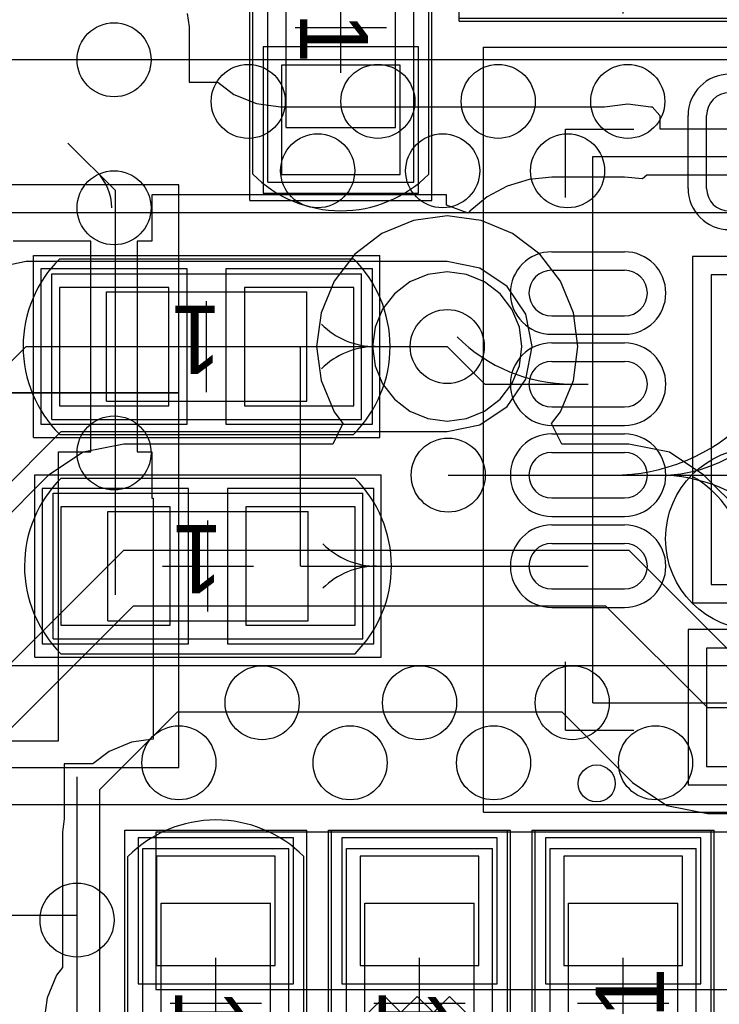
# Model space of a CAD drawing. Extents: x 772.2 to 790.5, y 469.3 to 499.1.
# Tile 13 of 20: x 777 to 780.8, y 485.5 to 490.9. Entities that reach past the tile are written whole.
import ezdxf

# ---------------------------------------------------------------- set-up
doc = ezdxf.new("R2010")
doc.units = 0
doc.layers.get('0').update_dxf_attribs({"linetype": 'CONTINUOUS'})
for name, color, linetype in [('BOTTOMLAYER', 5, 'CONTINUOUS'), ('MECHANICAL13', 56, 'CONTINUOUS'), ('MECHANICAL15', 56, 'CONTINUOUS'), ('MECHANICAL16', 56, 'CONTINUOUS'), ('MIDLAYER1', 16, 'CONTINUOUS'), ('MIDLAYER2', 76, 'CONTINUOUS'), ('MULTILAYER', 9, 'CONTINUOUS'), ('TOPLAYER', 1, 'CONTINUOUS'), ('TOPOVERLAY', 2, 'CONTINUOUS'), ('TOPPASTE', 8, 'CONTINUOUS'), ('TOPSOLDER', 216, 'CONTINUOUS')]:
    doc.layers.add(name, color=color, linetype=linetype)

# ---------------------------------------------------------------- blocks, each defined once
blk = doc.blocks.new('0402C_42')
at = {"layer": 'MECHANICAL15'}
for p, q in [((-0.850001, -0.399999), (-0.850001, 0.399999)), ((0.850001, 0.399999), (-0.850001, 0.399999)), ((0.850001, -0.399999), (0.850001, 0.399999)), ((0.850001, -0.399999), (-0.850001, -0.399999))]:
    blk.add_line(p, q, dxfattribs=at)
at = {"layer": 'MECHANICAL16'}
for p, q in [((-0.950001, -0.499999), (-0.950001, 0.499999)), ((0.950001, 0.499999), (-0.950001, 0.499999)), ((0.950001, -0.499999), (0.950001, 0.499999)), ((-0.549999, -0.299999), (-0.549999, 0.299999)), ((0.549999, 0.299999), (-0.549999, 0.299999)), ((0.549999, -0.299999), (0.549999, 0.299999)), ((0, -0.249999), (0, 0.249999)), ((0.249999, 0), (-0.249999, 0)), ((0.549999, -0.299999), (-0.549999, -0.299999)), ((0.950001, -0.499999), (-0.950001, -0.499999))]:
    blk.add_line(p, q, dxfattribs=at)
at = {"layer": 'TOPLAYER'}
for p, q in [((-0.208001, 0.325001), (-0.807999, 0.325001)), ((-0.807999, 0.325001), (-0.807999, -0.325001)), ((-0.208001, -0.325001), (-0.208001, 0.325001)), ((0.807999, 0.325001), (0.208001, 0.325001)), ((0.208001, 0.325001), (0.208001, -0.325001)), ((0.807999, -0.325001), (0.807999, 0.325001)), ((-0.807999, -0.325001), (-0.208001, -0.325001)), ((0.208001, -0.325001), (0.807999, -0.325001))]:
    blk.add_line(p, q, dxfattribs=at)
at = {"layer": 'TOPOVERLAY'}
for p, q in [((-0.807319, 0.481546), (-0.806265, 0.4826)), ((0.806265, 0.4826), (-0.806265, 0.4826)), ((0.807316, 0.481548), (0.806265, 0.4826)), ((0.806262, -0.4826), (-0.806262, -0.4826))]:
    blk.add_line(p, q, dxfattribs=at)
for centre, radius, start, end in [((-0.325768, -0.000003), 0.68101, -224.999816, -134.875), ((0.325765, -0.000003), 0.681015, -45.125, 44.999816)]:
    blk.add_arc(centre, radius, start, end, dxfattribs=at)
at = {"layer": 'TOPPASTE'}
for p, q in [((-0.208001, 0.325001), (-0.807999, 0.325001)), ((-0.807999, 0.325001), (-0.807999, -0.325001)), ((-0.208001, -0.325001), (-0.208001, 0.325001)), ((0.807999, 0.325001), (0.208001, 0.325001)), ((0.208001, 0.325001), (0.208001, -0.325001)), ((0.807999, -0.325001), (0.807999, 0.325001)), ((-0.807999, -0.325001), (-0.208001, -0.325001)), ((0.208001, -0.325001), (0.807999, -0.325001))]:
    blk.add_line(p, q, dxfattribs=at)
at = {"layer": 'TOPSOLDER'}
for p, q in [((-0.106401, 0.426601), (-0.909599, 0.426601)), ((-0.909599, 0.426601), (-0.909599, -0.426601)), ((-0.106401, -0.426601), (-0.106401, 0.426601)), ((0.909599, 0.426601), (0.106401, 0.426601)), ((0.106401, 0.426601), (0.106401, -0.426601)), ((0.909599, -0.426601), (0.909599, 0.426601)), ((-0.909599, -0.426601), (-0.106401, -0.426601)), ((0.106401, -0.426601), (0.909599, -0.426601))]:
    blk.add_line(p, q, dxfattribs=at)
at = {"layer": 'MECHANICAL15'}
blk.add_text('1', height=0.375001, dxfattribs=at).set_placement((-0.082133, -0.22496))
blk = doc.blocks.new('0402C_44')
at = {"layer": 'MECHANICAL15'}
for p, q in [((-0.850001, -0.399999), (-0.850001, 0.399999)), ((0.850001, 0.399999), (-0.850001, 0.399999)), ((0.850001, -0.399999), (0.850001, 0.399999)), ((0.850001, -0.399999), (-0.850001, -0.399999))]:
    blk.add_line(p, q, dxfattribs=at)
at = {"layer": 'MECHANICAL16'}
for p, q in [((-0.950001, -0.499999), (-0.950001, 0.499999)), ((0.950001, 0.499999), (-0.950001, 0.499999)), ((0.950001, -0.499999), (0.950001, 0.499999)), ((-0.549999, -0.299999), (-0.549999, 0.299999)), ((0.549999, 0.299999), (-0.549999, 0.299999)), ((0.549999, -0.299999), (0.549999, 0.299999)), ((0, -0.249999), (0, 0.249999)), ((0.249999, 0), (-0.249999, 0)), ((0.549999, -0.299999), (-0.549999, -0.299999)), ((0.950001, -0.499999), (-0.950001, -0.499999))]:
    blk.add_line(p, q, dxfattribs=at)
at = {"layer": 'TOPLAYER'}
for p, q in [((-0.208001, 0.325001), (-0.807999, 0.325001)), ((-0.807999, 0.325001), (-0.807999, -0.325001)), ((-0.208001, -0.325001), (-0.208001, 0.325001)), ((0.807999, 0.325001), (0.208001, 0.325001)), ((0.208001, 0.325001), (0.208001, -0.325001)), ((0.807999, -0.325001), (0.807999, 0.325001)), ((-0.807999, -0.325001), (-0.208001, -0.325001)), ((0.208001, -0.325001), (0.807999, -0.325001))]:
    blk.add_line(p, q, dxfattribs=at)
at = {"layer": 'TOPOVERLAY'}
for p, q in [((-0.807319, 0.481546), (-0.806265, 0.4826)), ((0.806265, 0.4826), (-0.806265, 0.4826)), ((0.807316, 0.481548), (0.806265, 0.4826)), ((0.806262, -0.4826), (-0.806262, -0.4826))]:
    blk.add_line(p, q, dxfattribs=at)
for centre, radius, start, end in [((-0.325768, -0.000003), 0.68101, -224.999816, -134.875), ((0.325765, -0.000003), 0.681015, -45.125, 44.999816)]:
    blk.add_arc(centre, radius, start, end, dxfattribs=at)
at = {"layer": 'TOPPASTE'}
for p, q in [((-0.208001, 0.325001), (-0.807999, 0.325001)), ((-0.807999, 0.325001), (-0.807999, -0.325001)), ((-0.208001, -0.325001), (-0.208001, 0.325001)), ((0.807999, 0.325001), (0.208001, 0.325001)), ((0.208001, 0.325001), (0.208001, -0.325001)), ((0.807999, -0.325001), (0.807999, 0.325001)), ((-0.807999, -0.325001), (-0.208001, -0.325001)), ((0.208001, -0.325001), (0.807999, -0.325001))]:
    blk.add_line(p, q, dxfattribs=at)
at = {"layer": 'TOPSOLDER'}
for p, q in [((-0.106401, 0.426601), (-0.909599, 0.426601)), ((-0.909599, 0.426601), (-0.909599, -0.426601)), ((-0.106401, -0.426601), (-0.106401, 0.426601)), ((0.909599, 0.426601), (0.106401, 0.426601)), ((0.106401, 0.426601), (0.106401, -0.426601)), ((0.909599, -0.426601), (0.909599, 0.426601)), ((-0.909599, -0.426601), (-0.106401, -0.426601)), ((0.106401, -0.426601), (0.909599, -0.426601))]:
    blk.add_line(p, q, dxfattribs=at)
at = {"layer": 'MECHANICAL15'}
blk.add_text('1', height=0.375001, dxfattribs=at).set_placement((-0.082133, -0.22496))
blk = doc.blocks.new('L0402_47')
at = {"layer": 'MECHANICAL15'}
for p, q in [((0.850001, 0.399999), (-0.850001, 0.399999)), ((-0.850001, 0.399999), (-0.850001, -0.399999)), ((0.850001, 0.399999), (0.850001, -0.399999)), ((0.850001, -0.399999), (-0.850001, -0.399999))]:
    blk.add_line(p, q, dxfattribs=at)
at = {"layer": 'MECHANICAL16'}
for p, q in [((0.950001, 0.499999), (-0.950001, 0.499999)), ((-0.950001, 0.499999), (-0.950001, -0.499999)), ((0.950001, 0.499999), (0.950001, -0.499999)), ((0.549999, 0.299999), (-0.549999, 0.299999)), ((-0.549999, 0.299999), (-0.549999, -0.299999)), ((0.549999, 0.299999), (0.549999, -0.299999)), ((0, 0.249999), (0, -0.249999)), ((0.249999, 0), (-0.249999, 0)), ((0.549999, -0.299999), (-0.549999, -0.299999)), ((0.950001, -0.499999), (-0.950001, -0.499999))]:
    blk.add_line(p, q, dxfattribs=at)
at = {"layer": 'TOPLAYER'}
for p, q in [((-0.208001, 0.325001), (-0.807999, 0.325001)), ((-0.807999, 0.325001), (-0.807999, -0.325001)), ((-0.208001, -0.325001), (-0.208001, 0.325001)), ((0.807999, 0.325001), (0.208001, 0.325001)), ((0.208001, 0.325001), (0.208001, -0.325001)), ((0.807999, -0.325001), (0.807999, 0.325001)), ((-0.807999, -0.325001), (-0.208001, -0.325001)), ((0.208001, -0.325001), (0.807999, -0.325001))]:
    blk.add_line(p, q, dxfattribs=at)
at = {"layer": 'TOPOVERLAY'}
for p, q in [((-0.950001, 0.4826), (-0.950001, -0.4826)), ((0.950001, 0.4826), (-0.950001, 0.4826)), ((0.0508, 0.4572), (0.0508, 0.254)), ((0.950001, 0.4826), (0.950001, -0.4826)), ((0.0508, 0.254), (-0.0381, 0.1651)), ((0.0508, 0.0762), (-0.0381, 0.1651)), ((0.0508, 0.0762), (-0.0381, -0.0127)), ((0.0508, -0.1016), (-0.0381, -0.0127)), ((0.0508, -0.1016), (-0.0381, -0.1905)), ((0.0508, -0.2794), (-0.0381, -0.1905)), ((0.0508, -0.2794), (0.0508, -0.4572)), ((0.950001, -0.4826), (-0.950001, -0.4826))]:
    blk.add_line(p, q, dxfattribs=at)
at = {"layer": 'TOPPASTE'}
for p, q in [((-0.208001, 0.325001), (-0.807999, 0.325001)), ((-0.807999, 0.325001), (-0.807999, -0.325001)), ((-0.208001, -0.325001), (-0.208001, 0.325001)), ((0.807999, 0.325001), (0.208001, 0.325001)), ((0.208001, 0.325001), (0.208001, -0.325001)), ((0.807999, -0.325001), (0.807999, 0.325001)), ((-0.807999, -0.325001), (-0.208001, -0.325001)), ((0.208001, -0.325001), (0.807999, -0.325001))]:
    blk.add_line(p, q, dxfattribs=at)
at = {"layer": 'TOPSOLDER'}
for p, q in [((-0.106401, 0.426601), (-0.909599, 0.426601)), ((-0.909599, 0.426601), (-0.909599, -0.426601)), ((-0.106401, -0.426601), (-0.106401, 0.426601)), ((0.909599, 0.426601), (0.106401, 0.426601)), ((0.106401, 0.426601), (0.106401, -0.426601)), ((0.909599, -0.426601), (0.909599, 0.426601)), ((-0.909599, -0.426601), (-0.106401, -0.426601)), ((0.106401, -0.426601), (0.909599, -0.426601))]:
    blk.add_line(p, q, dxfattribs=at)
at = {"layer": 'MECHANICAL15'}
blk.add_text('1', height=0.375001, dxfattribs=at).set_placement((-0.082133, -0.22496))
blk = doc.blocks.new('0402C_56')
at = {"layer": 'MECHANICAL15'}
for p, q in [((0.850001, 0.399999), (-0.850001, 0.399999)), ((-0.850001, 0.399999), (-0.850001, -0.399999)), ((0.850001, 0.399999), (0.850001, -0.399999)), ((0.850001, -0.399999), (-0.850001, -0.399999))]:
    blk.add_line(p, q, dxfattribs=at)
at = {"layer": 'MECHANICAL16'}
for p, q in [((0.950001, 0.499999), (-0.950001, 0.499999)), ((-0.950001, 0.499999), (-0.950001, -0.499999)), ((0.950001, 0.499999), (0.950001, -0.499999)), ((0.549999, 0.299999), (-0.549999, 0.299999)), ((-0.549999, 0.299999), (-0.549999, -0.299999)), ((0.549999, 0.299999), (0.549999, -0.299999)), ((0, 0.249999), (0, -0.249999)), ((0.249999, 0), (-0.249999, 0)), ((0.549999, -0.299999), (-0.549999, -0.299999)), ((0.950001, -0.499999), (-0.950001, -0.499999))]:
    blk.add_line(p, q, dxfattribs=at)
at = {"layer": 'TOPLAYER'}
for p, q in [((-0.208001, 0.325001), (-0.807999, 0.325001)), ((-0.807999, 0.325001), (-0.807999, -0.325001)), ((-0.208001, -0.325001), (-0.208001, 0.325001)), ((0.807999, 0.325001), (0.208001, 0.325001)), ((0.208001, 0.325001), (0.208001, -0.325001)), ((0.807999, -0.325001), (0.807999, 0.325001)), ((-0.807999, -0.325001), (-0.208001, -0.325001)), ((0.208001, -0.325001), (0.807999, -0.325001))]:
    blk.add_line(p, q, dxfattribs=at)
at = {"layer": 'TOPOVERLAY'}
for p, q in [((-0.806265, 0.4826), (-0.807319, 0.481546)), ((0.806265, 0.4826), (-0.806265, 0.4826)), ((0.807316, 0.481548), (0.806265, 0.4826)), ((0.806262, -0.4826), (-0.806262, -0.4826))]:
    blk.add_line(p, q, dxfattribs=at)
for centre, radius, start, end in [((-0.325768, -0.000003), 0.68101, 135.000184, -134.875), ((0.325765, -0.000003), 0.681015, -45.125, 44.999816)]:
    blk.add_arc(centre, radius, start, end, dxfattribs=at)
at = {"layer": 'TOPPASTE'}
for p, q in [((-0.208001, 0.325001), (-0.807999, 0.325001)), ((-0.807999, 0.325001), (-0.807999, -0.325001)), ((-0.208001, -0.325001), (-0.208001, 0.325001)), ((0.807999, 0.325001), (0.208001, 0.325001)), ((0.208001, 0.325001), (0.208001, -0.325001)), ((0.807999, -0.325001), (0.807999, 0.325001)), ((-0.807999, -0.325001), (-0.208001, -0.325001)), ((0.208001, -0.325001), (0.807999, -0.325001))]:
    blk.add_line(p, q, dxfattribs=at)
at = {"layer": 'TOPSOLDER'}
for p, q in [((-0.106401, 0.426601), (-0.909599, 0.426601)), ((-0.909599, 0.426601), (-0.909599, -0.426601)), ((-0.106401, -0.426601), (-0.106401, 0.426601)), ((0.909599, 0.426601), (0.106401, 0.426601)), ((0.106401, 0.426601), (0.106401, -0.426601)), ((0.909599, -0.426601), (0.909599, 0.426601)), ((-0.909599, -0.426601), (-0.106401, -0.426601)), ((0.106401, -0.426601), (0.909599, -0.426601))]:
    blk.add_line(p, q, dxfattribs=at)
at = {"layer": 'MECHANICAL15'}
blk.add_text('1', height=0.375001, dxfattribs=at).set_placement((-0.082133, -0.22496))
blk = doc.blocks.new('0402C_58')
at = {"layer": 'MECHANICAL15'}
for p, q in [((0.850001, 0.399999), (-0.850001, 0.399999)), ((-0.850001, 0.399999), (-0.850001, -0.399999)), ((0.850001, 0.399999), (0.850001, -0.399999)), ((0.850001, -0.399999), (-0.850001, -0.399999))]:
    blk.add_line(p, q, dxfattribs=at)
at = {"layer": 'MECHANICAL16'}
for p, q in [((0.950001, 0.499999), (-0.950001, 0.499999)), ((-0.950001, 0.499999), (-0.950001, -0.499999)), ((0.950001, 0.499999), (0.950001, -0.499999)), ((0.549999, 0.299999), (-0.549999, 0.299999)), ((-0.549999, 0.299999), (-0.549999, -0.299999)), ((0.549999, 0.299999), (0.549999, -0.299999)), ((0, 0.249999), (0, -0.249999)), ((0.249999, 0), (-0.249999, 0)), ((0.549999, -0.299999), (-0.549999, -0.299999)), ((0.950001, -0.499999), (-0.950001, -0.499999))]:
    blk.add_line(p, q, dxfattribs=at)
at = {"layer": 'TOPLAYER'}
for p, q in [((-0.208001, 0.325001), (-0.807999, 0.325001)), ((-0.807999, 0.325001), (-0.807999, -0.325001)), ((-0.208001, -0.325001), (-0.208001, 0.325001)), ((0.807999, 0.325001), (0.208001, 0.325001)), ((0.208001, 0.325001), (0.208001, -0.325001)), ((0.807999, -0.325001), (0.807999, 0.325001)), ((-0.807999, -0.325001), (-0.208001, -0.325001)), ((0.208001, -0.325001), (0.807999, -0.325001))]:
    blk.add_line(p, q, dxfattribs=at)
at = {"layer": 'TOPOVERLAY'}
for p, q in [((-0.806265, 0.4826), (-0.807319, 0.481546)), ((0.806265, 0.4826), (-0.806265, 0.4826)), ((0.807316, 0.481548), (0.806265, 0.4826)), ((0.806262, -0.4826), (-0.806262, -0.4826))]:
    blk.add_line(p, q, dxfattribs=at)
for centre, radius, start, end in [((-0.325768, -0.000003), 0.68101, 135.000184, -134.875), ((0.325765, -0.000003), 0.681015, -45.125, 44.999816)]:
    blk.add_arc(centre, radius, start, end, dxfattribs=at)
at = {"layer": 'TOPPASTE'}
for p, q in [((-0.208001, 0.325001), (-0.807999, 0.325001)), ((-0.807999, 0.325001), (-0.807999, -0.325001)), ((-0.208001, -0.325001), (-0.208001, 0.325001)), ((0.807999, 0.325001), (0.208001, 0.325001)), ((0.208001, 0.325001), (0.208001, -0.325001)), ((0.807999, -0.325001), (0.807999, 0.325001)), ((-0.807999, -0.325001), (-0.208001, -0.325001)), ((0.208001, -0.325001), (0.807999, -0.325001))]:
    blk.add_line(p, q, dxfattribs=at)
at = {"layer": 'TOPSOLDER'}
for p, q in [((-0.106401, 0.426601), (-0.909599, 0.426601)), ((-0.909599, 0.426601), (-0.909599, -0.426601)), ((-0.106401, -0.426601), (-0.106401, 0.426601)), ((0.909599, 0.426601), (0.106401, 0.426601)), ((0.106401, 0.426601), (0.106401, -0.426601)), ((0.909599, -0.426601), (0.909599, 0.426601)), ((-0.909599, -0.426601), (-0.106401, -0.426601)), ((0.106401, -0.426601), (0.909599, -0.426601))]:
    blk.add_line(p, q, dxfattribs=at)
at = {"layer": 'MECHANICAL15'}
blk.add_text('1', height=0.375001, dxfattribs=at).set_placement((-0.082133, -0.22496))
blk = doc.blocks.new('L0402_61')
at = {"layer": 'MECHANICAL15'}
for p, q in [((0.850001, 0.399999), (-0.850001, 0.399999)), ((-0.850001, -0.399999), (-0.850001, 0.399999)), ((0.850001, -0.399999), (0.850001, 0.399999)), ((0.850001, -0.399999), (-0.850001, -0.399999))]:
    blk.add_line(p, q, dxfattribs=at)
at = {"layer": 'MECHANICAL16'}
for p, q in [((0.950001, 0.499999), (-0.950001, 0.499999)), ((-0.950001, -0.499999), (-0.950001, 0.499999)), ((0.950001, -0.499999), (0.950001, 0.499999)), ((0.549999, 0.299999), (-0.549999, 0.299999)), ((-0.549999, -0.299999), (-0.549999, 0.299999)), ((0.549999, -0.299999), (0.549999, 0.299999)), ((0, -0.249999), (0, 0.249999)), ((0.249999, 0), (-0.249999, 0)), ((0.549999, -0.299999), (-0.549999, -0.299999)), ((0.950001, -0.499999), (-0.950001, -0.499999))]:
    blk.add_line(p, q, dxfattribs=at)
at = {"layer": 'TOPLAYER'}
for p, q in [((-0.208001, 0.325001), (-0.807999, 0.325001)), ((-0.807999, 0.325001), (-0.807999, -0.325001)), ((-0.208001, -0.325001), (-0.208001, 0.325001)), ((0.807999, 0.325001), (0.208001, 0.325001)), ((0.208001, 0.325001), (0.208001, -0.325001)), ((0.807999, -0.325001), (0.807999, 0.325001)), ((-0.807999, -0.325001), (-0.208001, -0.325001)), ((0.208001, -0.325001), (0.807999, -0.325001))]:
    blk.add_line(p, q, dxfattribs=at)
at = {"layer": 'TOPOVERLAY'}
for p, q in [((-0.950001, -0.4826), (-0.950001, 0.4826)), ((0.950001, 0.4826), (-0.950001, 0.4826)), ((0.0508, 0.254), (0.0508, 0.4572)), ((0.950001, -0.4826), (0.950001, 0.4826)), ((-0.0381, 0.1651), (0.0508, 0.254)), ((0.0508, 0.0762), (-0.0381, 0.1651)), ((-0.0381, -0.0127), (0.0508, 0.0762)), ((0.0508, -0.1016), (-0.0381, -0.0127)), ((-0.0381, -0.1905), (0.0508, -0.1016)), ((0.0508, -0.2794), (-0.0381, -0.1905)), ((0.0508, -0.4572), (0.0508, -0.2794)), ((0.950001, -0.4826), (-0.950001, -0.4826))]:
    blk.add_line(p, q, dxfattribs=at)
at = {"layer": 'TOPPASTE'}
for p, q in [((-0.208001, 0.325001), (-0.807999, 0.325001)), ((-0.807999, 0.325001), (-0.807999, -0.325001)), ((-0.208001, -0.325001), (-0.208001, 0.325001)), ((0.807999, 0.325001), (0.208001, 0.325001)), ((0.208001, 0.325001), (0.208001, -0.325001)), ((0.807999, -0.325001), (0.807999, 0.325001)), ((-0.807999, -0.325001), (-0.208001, -0.325001)), ((0.208001, -0.325001), (0.807999, -0.325001))]:
    blk.add_line(p, q, dxfattribs=at)
at = {"layer": 'TOPSOLDER'}
for p, q in [((-0.106401, 0.426601), (-0.909599, 0.426601)), ((-0.909599, 0.426601), (-0.909599, -0.426601)), ((-0.106401, -0.426601), (-0.106401, 0.426601)), ((0.909599, 0.426601), (0.106401, 0.426601)), ((0.106401, 0.426601), (0.106401, -0.426601)), ((0.909599, -0.426601), (0.909599, 0.426601)), ((-0.909599, -0.426601), (-0.106401, -0.426601)), ((0.106401, -0.426601), (0.909599, -0.426601))]:
    blk.add_line(p, q, dxfattribs=at)
at = {"layer": 'MECHANICAL15'}
blk.add_text('1', height=0.375001, dxfattribs=at).set_placement((-0.082133, -0.22496))
blk = doc.blocks.new('0402R_63')
at = {"layer": 'MECHANICAL15'}
for p, q in [((-0.850001, 0.399999), (-0.850001, -0.399999)), ((-0.850001, 0.399999), (0.850001, 0.399999)), ((0.850001, 0.399999), (0.850001, -0.399999)), ((-0.850001, -0.399999), (0.850001, -0.399999))]:
    blk.add_line(p, q, dxfattribs=at)
at = {"layer": 'MECHANICAL16'}
for p, q in [((-0.950001, 0.499999), (-0.950001, -0.499999)), ((-0.950001, 0.499999), (0.950001, 0.499999)), ((0.950001, 0.499999), (0.950001, -0.499999)), ((-0.549999, 0.299999), (-0.549999, -0.299999)), ((-0.549999, 0.299999), (0.549999, 0.299999)), ((0.549999, 0.299999), (0.549999, -0.299999)), ((0, 0.249999), (0, -0.249999)), ((-0.249999, 0), (0.249999, 0)), ((-0.549999, -0.299999), (0.549999, -0.299999)), ((-0.950001, -0.499999), (0.950001, -0.499999))]:
    blk.add_line(p, q, dxfattribs=at)
at = {"layer": 'TOPLAYER'}
for p, q in [((-0.208001, 0.325001), (-0.807999, 0.325001)), ((-0.807999, 0.325001), (-0.807999, -0.325001)), ((-0.208001, -0.325001), (-0.208001, 0.325001)), ((0.807999, 0.325001), (0.208001, 0.325001)), ((0.208001, 0.325001), (0.208001, -0.325001)), ((0.807999, -0.325001), (0.807999, 0.325001)), ((-0.807999, -0.325001), (-0.208001, -0.325001)), ((0.208001, -0.325001), (0.807999, -0.325001))]:
    blk.add_line(p, q, dxfattribs=at)
at = {"layer": 'TOPOVERLAY'}
for p, q in [((-0.950001, 0.4826), (0.950001, 0.4826)), ((-0.950001, 0.4826), (-0.950001, -0.4826)), ((0.950001, 0.4826), (0.950001, -0.4826)), ((-0.950001, -0.4826), (0.950001, -0.4826))]:
    blk.add_line(p, q, dxfattribs=at)
at = {"layer": 'TOPPASTE'}
for p, q in [((-0.208001, 0.325001), (-0.807999, 0.325001)), ((-0.807999, 0.325001), (-0.807999, -0.325001)), ((-0.208001, -0.325001), (-0.208001, 0.325001)), ((0.807999, 0.325001), (0.208001, 0.325001)), ((0.208001, 0.325001), (0.208001, -0.325001)), ((0.807999, -0.325001), (0.807999, 0.325001)), ((-0.807999, -0.325001), (-0.208001, -0.325001)), ((0.208001, -0.325001), (0.807999, -0.325001))]:
    blk.add_line(p, q, dxfattribs=at)
at = {"layer": 'TOPSOLDER'}
for p, q in [((-0.106401, 0.426601), (-0.909599, 0.426601)), ((-0.909599, 0.426601), (-0.909599, -0.426601)), ((-0.106401, -0.426601), (-0.106401, 0.426601)), ((0.909599, 0.426601), (0.106401, 0.426601)), ((0.106401, 0.426601), (0.106401, -0.426601)), ((0.909599, -0.426601), (0.909599, 0.426601)), ((-0.909599, -0.426601), (-0.106401, -0.426601)), ((0.106401, -0.426601), (0.909599, -0.426601))]:
    blk.add_line(p, q, dxfattribs=at)
at = {"layer": 'MECHANICAL15'}
blk.add_text('1', height=0.375001, dxfattribs=at).set_placement((-0.082133, -0.22496))
blk = doc.blocks.new('QFN50P300X300X55_17N_66')
at = {"layer": 'MECHANICAL13'}
for p, q in [((-1.5, 1.5), (1.5, 1.5)), ((-1.5, 1.5), (-1.5, -1.5)), ((1.5, 1.5), (1.5, -1.5)), ((-1.5, -1.5), (1.5, -1.5))]:
    blk.add_line(p, q, dxfattribs=at)
blk.add_circle((-0.600001, 0.600001), 0.499999, dxfattribs=at)
at = {"layer": 'MECHANICAL15'}
for p, q in [((-2.100001, 2.100001), (2.099998, 2.100001)), ((-2.100001, 2.100001), (-2.100001, -2.099998)), ((2.099998, 2.100001), (2.099998, -2.099998)), ((0, 0.500002), (0, -0.499999)), ((-0.500002, 0), (0.499999, 0)), ((-2.100001, -2.099998), (2.099998, -2.099998))]:
    blk.add_line(p, q, dxfattribs=at)
at = {"layer": 'TOPLAYER'}
for p, q in [((-0.875, 1.725), (-0.875, 1.325001)), ((-0.625003, 1.725), (-0.625003, 1.325001)), ((-0.374998, 1.725), (-0.374998, 1.325001)), ((-0.125001, 1.725), (-0.125001, 1.325001)), ((0.125001, 1.725), (0.125001, 1.325001)), ((0.374998, 1.725), (0.374998, 1.325001)), ((0.625, 1.725), (0.625, 1.325001)), ((0.874997, 1.725), (0.874997, 1.325001)), ((-1.2, 0.875), (-1.850001, 0.875)), ((-1.850001, 0.875), (-1.850001, 0.625003)), ((-1.2, 0.625003), (-1.2, 0.875)), ((1.324999, 0.875), (1.724998, 0.875)), ((-0.849998, 0.849998), (-0.849998, -0.849998)), ((0.849998, 0.849998), (-0.849998, 0.849998)), ((0.849998, -0.849998), (0.849998, 0.849998)), ((-1.850001, 0.625003), (-1.2, 0.625003)), ((1.324999, 0.625003), (1.724998, 0.625003)), ((-1.725, 0.374998), (-1.325001, 0.374998)), ((1.324999, 0.374998), (1.724998, 0.374998)), ((-1.725, 0.125001), (-1.325001, 0.125001)), ((1.324999, 0.125001), (1.724998, 0.125001)), ((-1.725, -0.125001), (-1.325001, -0.125001)), ((1.324999, -0.125001), (1.724998, -0.125001)), ((-1.725, -0.374998), (-1.325001, -0.374998)), ((1.324999, -0.374998), (1.724998, -0.374998)), ((-1.725, -0.625), (-1.325001, -0.625)), ((1.324999, -0.625), (1.724998, -0.625)), ((-0.849998, -0.849998), (0.849998, -0.849998)), ((-1.725, -0.874997), (-1.325001, -0.874997)), ((1.324999, -0.874997), (1.724998, -0.874997)), ((-0.875, -1.324999), (-0.875, -1.724998)), ((-0.625003, -1.324999), (-0.625003, -1.724998)), ((-0.374998, -1.324999), (-0.374998, -1.724998)), ((-0.125001, -1.324999), (-0.125001, -1.724998)), ((0.125001, -1.324999), (0.125001, -1.724998)), ((0.374998, -1.324999), (0.374998, -1.724998)), ((0.625, -1.324999), (0.625, -1.724998)), ((0.874997, -1.324999), (0.874997, -1.724998))]:
    blk.add_line(p, q, dxfattribs=at)
for centre, start, end in [((-0.750001, 1.725), 0, 180), ((-0.249999, 1.725), 0, 180), ((0.249999, 1.725), 0, 180), ((0.749999, 1.725), 0, 180), ((-0.750001, 1.325001), 180, 0), ((-0.249999, 1.325001), 180, 0), ((0.249999, 1.325001), 180, 0), ((0.749999, 1.325001), 180, 0), ((1.324999, 0.750001), 90, 270), ((1.724998, 0.750001), 270, 90), ((-1.725, 0.249999), 90, 270), ((-1.325001, 0.249999), 270, 90), ((1.324999, 0.249999), 90, 270), ((1.724998, 0.249999), 270, 90), ((-1.725, -0.249999), 90, 270), ((-1.325001, -0.249999), 270, 90), ((1.324999, -0.249999), 90, 270), ((1.724998, -0.249999), 270, 90), ((-1.725, -0.749999), 90, 270), ((-1.325001, -0.749999), 270, 90), ((1.324999, -0.749999), 90, 270), ((1.724998, -0.749999), 270, 90), ((-0.750001, -1.324999), 0, 180), ((-0.249999, -1.324999), 0, 180), ((0.249999, -1.324999), 0, 180), ((0.749999, -1.324999), 0, 180), ((-0.750001, -1.724998), 180, 0), ((-0.249999, -1.724998), 180, 0), ((0.249999, -1.724998), 180, 0), ((0.749999, -1.724998), 180, 0)]:
    blk.add_arc(centre, 0.125, start, end, dxfattribs=at)
at = {"layer": 'TOPOVERLAY'}
for p, q in [((-1.650002, 1.650002), (-1.275001, 1.650002)), ((-1.650002, 1.650002), (-1.650002, 1.275001)), ((1.274999, 1.650002), (1.649999, 1.650002)), ((1.649999, 1.650002), (1.649999, 1.275001)), ((-1.650002, -1.274999), (-1.650002, -1.649999)), ((1.649999, -1.274999), (1.649999, -1.649999)), ((-1.650002, -1.649999), (-1.275001, -1.649999)), ((1.274999, -1.649999), (1.649999, -1.649999))]:
    blk.add_line(p, q, dxfattribs=at)
blk.add_circle((-1.943001, 1.4778), 0.1016, dxfattribs=at)
at = {"layer": 'TOPPASTE'}
for p, q in [((-0.875, 1.725), (-0.875, 1.325001)), ((-0.625003, 1.725), (-0.625003, 1.325001)), ((-0.374998, 1.725), (-0.374998, 1.325001)), ((-0.125001, 1.725), (-0.125001, 1.325001)), ((0.125001, 1.725), (0.125001, 1.325001)), ((0.374998, 1.725), (0.374998, 1.325001)), ((0.625, 1.725), (0.625, 1.325001)), ((0.874997, 1.725), (0.874997, 1.325001)), ((-1.2, 0.875), (-1.850001, 0.875)), ((-1.850001, 0.875), (-1.850001, 0.625003)), ((-1.2, 0.625003), (-1.2, 0.875)), ((1.324999, 0.875), (1.724998, 0.875)), ((-0.849998, 0.849998), (-0.849998, -0.849998)), ((0.849998, 0.849998), (-0.849998, 0.849998)), ((0.849998, -0.849998), (0.849998, 0.849998)), ((-1.850001, 0.625003), (-1.2, 0.625003)), ((1.324999, 0.625003), (1.724998, 0.625003)), ((-1.725, 0.374998), (-1.325001, 0.374998)), ((1.324999, 0.374998), (1.724998, 0.374998)), ((-1.725, 0.125001), (-1.325001, 0.125001)), ((1.324999, 0.125001), (1.724998, 0.125001)), ((-1.725, -0.125001), (-1.325001, -0.125001)), ((1.324999, -0.125001), (1.724998, -0.125001)), ((-1.725, -0.374998), (-1.325001, -0.374998)), ((1.324999, -0.374998), (1.724998, -0.374998)), ((-1.725, -0.625), (-1.325001, -0.625)), ((1.324999, -0.625), (1.724998, -0.625)), ((-0.849998, -0.849998), (0.849998, -0.849998)), ((-1.725, -0.874997), (-1.325001, -0.874997)), ((1.324999, -0.874997), (1.724998, -0.874997)), ((-0.875, -1.324999), (-0.875, -1.724998)), ((-0.625003, -1.324999), (-0.625003, -1.724998)), ((-0.374998, -1.324999), (-0.374998, -1.724998)), ((-0.125001, -1.324999), (-0.125001, -1.724998)), ((0.125001, -1.324999), (0.125001, -1.724998)), ((0.374998, -1.324999), (0.374998, -1.724998)), ((0.625, -1.324999), (0.625, -1.724998)), ((0.874997, -1.324999), (0.874997, -1.724998))]:
    blk.add_line(p, q, dxfattribs=at)
for centre, start, end in [((-0.750001, 1.725), 0, 180), ((-0.249999, 1.725), 0, 180), ((0.249999, 1.725), 0, 180), ((0.749999, 1.725), 0, 180), ((-0.750001, 1.325001), 180, 0), ((-0.249999, 1.325001), 180, 0), ((0.249999, 1.325001), 180, 0), ((0.749999, 1.325001), 180, 0), ((1.324999, 0.750001), 90, 270), ((1.724998, 0.750001), 270, 90), ((-1.725, 0.249999), 90, 270), ((-1.325001, 0.249999), 270, 90), ((1.324999, 0.249999), 90, 270), ((1.724998, 0.249999), 270, 90), ((-1.725, -0.249999), 90, 270), ((-1.325001, -0.249999), 270, 90), ((1.324999, -0.249999), 90, 270), ((1.724998, -0.249999), 270, 90), ((-1.725, -0.749999), 90, 270), ((-1.325001, -0.749999), 270, 90), ((1.324999, -0.749999), 90, 270), ((1.724998, -0.749999), 270, 90), ((-0.750001, -1.324999), 0, 180), ((-0.249999, -1.324999), 0, 180), ((0.249999, -1.324999), 0, 180), ((0.749999, -1.324999), 0, 180), ((-0.750001, -1.724998), 180, 0), ((-0.249999, -1.724998), 180, 0), ((0.249999, -1.724998), 180, 0), ((0.749999, -1.724998), 180, 0)]:
    blk.add_arc(centre, 0.125, start, end, dxfattribs=at)
at = {"layer": 'TOPSOLDER'}
for p, q in [((-0.9766, 1.725), (-0.9766, 1.325001)), ((-0.523403, 1.725), (-0.523403, 1.325001)), ((-0.476598, 1.725), (-0.476598, 1.325001)), ((-0.023401, 1.725), (-0.023401, 1.325001)), ((0.023401, 1.725), (0.023401, 1.325001)), ((0.476598, 1.725), (0.476598, 1.325001)), ((0.5234, 1.725), (0.5234, 1.325001)), ((0.976597, 1.725), (0.976597, 1.325001)), ((-1.0984, 0.9766), (-1.951601, 0.9766)), ((-1.951601, 0.9766), (-1.951601, 0.523403)), ((-1.0984, 0.523403), (-1.0984, 0.9766)), ((1.324999, 0.9766), (1.724998, 0.9766)), ((-0.951598, 0.951598), (-0.951598, -0.951598)), ((0.951598, 0.951598), (-0.951598, 0.951598)), ((0.951598, -0.951598), (0.951598, 0.951598)), ((-1.951601, 0.523403), (-1.0984, 0.523403)), ((1.324999, 0.523403), (1.724998, 0.523403)), ((-1.725, 0.476598), (-1.325001, 0.476598)), ((1.324999, 0.476598), (1.724998, 0.476598)), ((-1.725, 0.023401), (-1.325001, 0.023401)), ((1.324999, 0.023401), (1.724998, 0.023401)), ((-1.725, -0.023401), (-1.325001, -0.023401)), ((1.324999, -0.023401), (1.724998, -0.023401)), ((-1.725, -0.476598), (-1.325001, -0.476598)), ((1.324999, -0.476598), (1.724998, -0.476598)), ((-1.725, -0.5234), (-1.325001, -0.5234)), ((1.324999, -0.5234), (1.724998, -0.5234)), ((-0.951598, -0.951598), (0.951598, -0.951598)), ((-1.725, -0.976597), (-1.325001, -0.976597)), ((1.324999, -0.976597), (1.724998, -0.976597)), ((-0.9766, -1.324999), (-0.9766, -1.724998)), ((-0.523403, -1.324999), (-0.523403, -1.724998)), ((-0.476598, -1.324999), (-0.476598, -1.724998)), ((-0.023401, -1.324999), (-0.023401, -1.724998)), ((0.023401, -1.324999), (0.023401, -1.724998)), ((0.476598, -1.324999), (0.476598, -1.724998)), ((0.5234, -1.324999), (0.5234, -1.724998)), ((0.976597, -1.324999), (0.976597, -1.724998))]:
    blk.add_line(p, q, dxfattribs=at)
for centre, start, end in [((-0.750001, 1.725), 0, 180), ((-0.249999, 1.725), 0, 180), ((0.249999, 1.725), 0, 180), ((0.749999, 1.725), 0, 180), ((-0.750001, 1.325001), 180, 0), ((-0.249999, 1.325001), 180, 0), ((0.249999, 1.325001), 180, 0), ((0.749999, 1.325001), 180, 0), ((1.324999, 0.750001), 90, 270), ((1.724998, 0.750001), 270, 90), ((-1.725, 0.249999), 90, 270), ((-1.325001, 0.249999), 270, 90), ((1.324999, 0.249999), 90, 270), ((1.724998, 0.249999), 270, 90), ((-1.725, -0.249999), 90, 270), ((-1.325001, -0.249999), 270, 90), ((1.324999, -0.249999), 90, 270), ((1.724998, -0.249999), 270, 90), ((-1.725, -0.749999), 90, 270), ((-1.325001, -0.749999), 270, 90), ((1.324999, -0.749999), 90, 270), ((1.724998, -0.749999), 270, 90), ((-0.750001, -1.324999), 0, 180), ((-0.249999, -1.324999), 0, 180), ((0.249999, -1.324999), 0, 180), ((0.749999, -1.324999), 0, 180), ((-0.750001, -1.724998), 180, 0), ((-0.249999, -1.724998), 180, 0), ((0.249999, -1.724998), 180, 0), ((0.749999, -1.724998), 180, 0)]:
    blk.add_arc(centre, 0.2266, start, end, dxfattribs=at)

msp = doc.modelspace()

# ---------------------------------------------------------------- linework, layer by layer
at = {"layer": 'BOTTOMLAYER'}
for p, q in [((779.2974, 489.794337), (779.111739, 489.769894)), ((779.483061, 489.769894), (779.2974, 489.794337)), ((779.111739, 489.769894), (778.938732, 489.698231)), ((779.656068, 489.698231), (779.483061, 489.769894)), ((778.938732, 489.698231), (778.790167, 489.584233)), ((779.804633, 489.584233), (779.656068, 489.698231)), ((778.790167, 489.584233), (778.676169, 489.435668)), ((779.918631, 489.435668), (779.804633, 489.584233)), ((778.676169, 489.435668), (778.604506, 489.262661)), ((779.990294, 489.262661), (779.918631, 489.435668)), ((778.604506, 489.262661), (778.580063, 489.077)), ((780.014737, 489.077), (779.990294, 489.262661)), ((778.580063, 489.077), (778.604506, 488.891339)), ((779.990294, 488.891339), (780.014737, 489.077)), ((778.604506, 488.891339), (778.676169, 488.718332)), ((779.918631, 488.718332), (779.990294, 488.891339)), ((778.676169, 488.718332), (778.724612, 488.6552)), ((779.870188, 488.6552), (779.918631, 488.718332)), ((778.724612, 488.6552), (778.66844, 488.541296)), ((779.92636, 488.541296), (779.870188, 488.6552)), ((777.298405, 488.49694), (777.109365, 488.370629)), ((777.521394, 488.541296), (777.298405, 488.49694)), ((778.66844, 488.541296), (777.521394, 488.541296)), ((780.293596, 488.541296), (779.92636, 488.541296)), ((780.516585, 488.49694), (780.293596, 488.541296)), ((780.705624, 488.370629), (780.516585, 488.49694)), ((777.109365, 488.370629), (776.401858, 487.663122)), ((781.093757, 487.982496), (780.705624, 488.370629)), ((776.5288, 486.966006), (777.521394, 487.9586)), ((777.521394, 487.9586), (780.293596, 487.9586)), ((780.293596, 487.9586), (780.852396, 487.3998)), ((776.8082, 486.886202), (777.575798, 487.6538)), ((777.575798, 487.6538), (780.166598, 487.6538)), ((780.166598, 487.6538), (780.725398, 487.095)), ((780.725398, 487.095), (782.5732, 487.095)), ((777.390896, 486.644841), (777.817159, 487.071104)), ((777.817159, 487.071104), (779.925237, 487.071104)), ((779.925237, 487.071104), (780.31337, 486.682971)), ((780.31337, 486.682971), (780.502409, 486.55666)), ((777.390896, 484.378), (777.390896, 486.644841)), ((780.502409, 486.55666), (780.725398, 486.512304)), ((780.725398, 486.512304), (782.5732, 486.512304))]:
    msp.add_line(p, q, dxfattribs=at)
for centre in [(777.4686, 490.6518), (778.2052, 490.4232), (778.9164, 490.4232), (779.5768, 490.4232), (780.288, 490.4232), (778.5862, 490.0422), (779.272, 490.0422), (779.9578, 490.0422), (777.4686, 489.839), (779.2974, 489.077), (777.4686, 488.4928), (779.302401, 488.370801), (778.2814, 487.1212), (779.145, 487.1212), (779.9832, 487.1212), (777.8242, 486.791), (778.764, 486.791), (779.5514, 486.791), (780.4404, 486.791), (777.2654, 485.9274)]:
    msp.add_circle(centre, 0.2032, dxfattribs=at)
at = {"layer": 'MIDLAYER1'}
for p, q in [((779.191309, 489.47294), (779.092447, 489.43199)), ((779.2974, 489.486908), (779.191309, 489.47294)), ((779.403491, 489.47294), (779.2974, 489.486908)), ((779.502353, 489.43199), (779.403491, 489.47294)), ((779.092447, 489.43199), (779.00755, 489.36685)), ((779.58725, 489.36685), (779.502353, 489.43199)), ((779.00755, 489.36685), (778.94241, 489.281953)), ((779.65239, 489.281953), (779.58725, 489.36685)), ((778.94241, 489.281953), (778.90146, 489.183091)), ((779.69334, 489.183091), (779.65239, 489.281953)), ((778.90146, 489.183091), (778.887492, 489.077)), ((779.707308, 489.077), (779.69334, 489.183091)), ((778.887492, 489.077), (778.90146, 488.970909)), ((779.69334, 488.970909), (779.707308, 489.077)), ((778.90146, 488.970909), (778.94241, 488.872047)), ((779.65239, 488.872047), (779.69334, 488.970909)), ((778.94241, 488.872047), (779.00755, 488.78715)), ((779.58725, 488.78715), (779.65239, 488.872047)), ((779.00755, 488.78715), (779.092447, 488.72201)), ((779.502353, 488.72201), (779.58725, 488.78715)), ((779.092447, 488.72201), (779.191309, 488.68106)), ((779.403491, 488.68106), (779.502353, 488.72201)), ((779.191309, 488.68106), (779.2974, 488.667092)), ((779.2974, 488.667092), (779.403491, 488.68106))]:
    msp.add_line(p, q, dxfattribs=at)
for centre in [(777.4686, 490.6518), (778.2052, 490.4232), (778.9164, 490.4232), (779.5768, 490.4232), (780.288, 490.4232), (778.5862, 490.0422), (779.272, 490.0422), (779.9578, 490.0422), (777.4686, 489.839), (779.2974, 489.077), (777.4686, 488.4928), (779.302401, 488.370801), (778.2814, 487.1212), (779.145, 487.1212), (779.9832, 487.1212), (777.8242, 486.791), (778.764, 486.791), (779.5514, 486.791), (780.4404, 486.791), (777.2654, 485.9274)]:
    msp.add_circle(centre, 0.2032, dxfattribs=at)
at = {"layer": 'MIDLAYER2'}
for p, q in [((776.986, 489.543156), (776.807611, 489.507672)), ((779.2974, 489.543156), (776.986, 489.543156)), ((779.475789, 489.507672), (779.2974, 489.543156)), ((779.627021, 489.406621), (779.475789, 489.507672)), ((779.728072, 489.255389), (779.627021, 489.406621)), ((779.763556, 489.077), (779.728072, 489.255389)), ((776.097, 488.188), (776.986, 489.077)), ((776.986, 489.077), (779.2974, 489.077)), ((779.728072, 488.898611), (779.763556, 489.077)), ((779.627021, 488.747379), (779.728072, 488.898611)), ((779.475789, 488.646328), (779.627021, 488.747379)), ((776.563156, 487.994914), (777.179088, 488.610844)), ((777.179088, 488.610844), (779.2974, 488.610844)), ((779.2974, 488.610844), (779.475789, 488.646328))]:
    msp.add_line(p, q, dxfattribs=at)
for centre in [(777.4686, 490.6518), (778.2052, 490.4232), (778.9164, 490.4232), (779.5768, 490.4232), (780.288, 490.4232), (778.5862, 490.0422), (779.272, 490.0422), (779.9578, 490.0422), (777.4686, 489.839), (779.2974, 489.077), (777.4686, 488.4928), (779.302401, 488.370801), (778.2814, 487.1212), (779.145, 487.1212), (779.9832, 487.1212), (777.8242, 486.791), (778.764, 486.791), (779.5514, 486.791), (780.4404, 486.791), (777.2654, 485.9274)]:
    msp.add_circle(centre, 0.2032, dxfattribs=at)
at = {"layer": 'MULTILAYER'}
for centre in [(777.4686, 490.6518), (778.2052, 490.4232), (778.9164, 490.4232), (779.5768, 490.4232), (780.288, 490.4232), (778.5862, 490.0422), (779.272, 490.0422), (779.9578, 490.0422), (777.4686, 489.839), (779.2974, 489.077), (777.4686, 488.4928), (779.302401, 488.370801), (778.2814, 487.1212), (779.145, 487.1212), (779.9832, 487.1212), (777.8242, 486.791), (778.764, 486.791), (779.5514, 486.791), (780.4404, 486.791), (777.2654, 485.9274)]:
    msp.add_circle(centre, 0.2032, dxfattribs=at)
at = {"layer": 'TOPLAYER'}
for p, q in [((777.870618, 490.905803), (777.880199, 490.833032)), ((777.880199, 490.833032), (777.880199, 490.529601)), ((780.9738, 490.6518), (774.954, 490.6518)), ((777.880199, 490.529601), (778.038794, 490.529601)), ((778.038794, 490.529601), (778.126811, 490.462065)), ((778.126811, 490.462065), (778.250387, 490.410878)), ((778.250387, 490.410878), (778.383003, 490.393418)), ((778.383003, 490.393418), (778.50998, 490.393418)), ((778.50998, 490.393418), (778.51, 490.393416)), ((778.51, 490.393416), (780.161, 490.393416)), ((780.161, 490.393416), (780.288, 490.410137)), ((780.288, 490.410137), (780.415, 490.393416)), ((780.415, 490.393416), (780.421373, 490.393416)), ((780.421373, 490.393416), (780.46313, 490.345799)), ((780.46313, 490.345799), (780.46313, 490.272799)), ((780.46313, 490.272799), (780.8454, 490.272799)), ((777.2146, 490.1946), (777.476002, 489.933198)), ((779.870399, 490.006861), (779.746309, 489.994638)), ((780.270403, 490.006861), (779.870399, 490.006861)), ((780.369029, 489.997145), (780.270403, 490.006861)), ((780.392917, 490.018799), (780.369029, 489.997145)), ((780.8454, 490.018799), (780.392917, 490.018799)), ((777.8242, 489.966), (774.954, 489.966)), ((777.8242, 488.823), (777.8242, 489.966)), ((779.626988, 489.958443), (779.517021, 489.899665)), ((779.746309, 489.994638), (779.626988, 489.958443)), ((777.476002, 487.8716), (777.476002, 489.933198)), ((779.292599, 489.910001), (777.676601, 489.910001)), ((777.676601, 489.910001), (777.676601, 489.656001)), ((779.292599, 489.853041), (779.292599, 489.910001)), ((779.517021, 489.899665), (779.420636, 489.820562)), ((779.412175, 489.810255), (779.292599, 489.853041)), ((774.954, 489.8136), (780.9738, 489.8136)), ((779.420636, 489.820562), (779.412175, 489.810255)), ((777.3416, 489.656001), (776.914603, 489.656001)), ((777.3416, 489.077), (777.3416, 489.656001)), ((777.676601, 489.656001), (777.5956, 489.656001)), ((777.5956, 489.656001), (777.5956, 489.077)), ((777.3416, 488.497999), (777.3416, 489.077)), ((777.5956, 489.077), (777.5956, 488.497999)), ((778.4846, 489.077), (779.2974, 489.077)), ((778.4846, 489.077), (778.492002, 489.069598)), ((778.492002, 487.8716), (778.492002, 489.069598)), ((779.2974, 489.077), (779.5036, 488.8708)), ((779.5036, 488.8708), (780.070401, 488.8708)), ((774.954, 488.823), (777.8242, 488.823)), ((777.8242, 488.823), (776.862688, 488.823)), ((777.8242, 486.7656), (777.8242, 488.823)), ((777.164001, 486.911594), (777.164001, 488.497999)), ((777.164001, 488.497999), (777.3416, 488.497999)), ((777.5956, 488.497999), (777.676601, 488.497999)), ((777.676601, 488.497999), (777.676601, 488.243999)), ((779.302401, 488.370801), (780.070401, 488.370801)), ((780.070401, 488.370801), (781.345402, 488.370801)), ((777.676601, 488.243999), (777.684002, 488.243999)), ((777.684002, 488.243999), (777.684002, 487.038602)), ((777.476002, 487.712802), (777.476002, 487.8716)), ((778.492802, 487.8708), (780.070401, 487.8708)), ((780.9738, 487.3244), (776.9098, 487.3244)), ((777.684002, 487.038602), (777.684, 487.038602)), ((777.684, 487.038602), (777.684, 486.920647)), ((776.862688, 486.911594), (777.164001, 486.911594)), ((777.564584, 486.904924), (777.441008, 486.853738)), ((777.684, 486.920647), (777.564584, 486.904924)), ((777.441008, 486.853738), (777.352989, 486.786199)), ((776.862688, 486.7656), (777.8242, 486.7656)), ((777.352989, 486.786199), (777.194399, 486.786199)), ((777.194399, 486.786199), (777.194399, 486.482791)), ((777.2654, 485.9274), (777.2654, 486.7148)), ((776.9098, 486.5624), (780.9738, 486.5624)), ((777.194399, 486.482791), (777.184816, 486.41)), ((777.184816, 486.41), (777.184816, 485.667741)), ((781.6596, 486.41), (777.6972, 486.41)), ((777.6972, 486.41), (777.6972, 485.5464)), ((777.2654, 485.9528), (774.8778, 485.9528)), ((777.2654, 484.9368), (777.2654, 485.9528)), ((777.2654, 484.3526), (777.2654, 485.9274)), ((777.184816, 485.667741), (777.151862, 485.624795)), ((777.151862, 485.624795), (777.100676, 485.501218)), ((777.6972, 485.5464), (781.6596, 485.5464)), ((777.100676, 485.501218), (777.083216, 485.368603))]:
    msp.add_line(p, q, dxfattribs=at)
for centre in [(777.4686, 490.6518), (778.2052, 490.4232), (778.9164, 490.4232), (779.5768, 490.4232), (780.288, 490.4232), (778.5862, 490.0422), (779.272, 490.0422), (779.9578, 490.0422), (777.4686, 489.839), (779.2974, 489.077), (777.4686, 488.4928), (779.302401, 488.370801), (778.2814, 487.1212), (779.145, 487.1212), (779.9832, 487.1212), (777.8242, 486.791), (778.764, 486.791), (779.5514, 486.791), (780.4404, 486.791), (777.2654, 485.9274)]:
    msp.add_circle(centre, 0.2032, dxfattribs=at)
for centre, radius, start, end in [((777.179954, 489.839), 0.275946, 0, 45), ((778.902257, 489.494657), 0.417657, 225, 270), ((779.979174, 489.758774), 0.887974, 225, 270), ((778.902257, 488.659343), 0.417657, 90, 135), ((780.468538, 489.144351), 0.773549, 270, 335.08), ((780.207888, 489.408315), 1.037514, 270, 315), ((780.453481, 487.47888), 0.891921, 45, 90), ((780.344231, 487.846319), 0.597944, 15.000204, 60.000204), ((778.911592, 488.29119), 0.42039, 225, 270), ((778.907728, 487.455873), 0.414927, 90, 135)]:
    msp.add_arc(centre, radius, start, end, dxfattribs=at)

# ---------------------------------------------------------------- block references
for name, p, rotation in [('L0402_47', (780.3134, 491.363), 180), ('0402C_44', (778.7132, 490.8296), 270), ('QFN50P300X300X55_17N_66', (781.595401, 488.620801), 90), ('0402C_58', (777.9766, 489.077), 180), ('0402C_56', (777.984002, 487.8716), 180), ('0402C_42', (778.0274, 485.4702), 270), ('L0402_61', (779.145, 485.4702), 270), ('0402R_63', (780.2626, 485.4702), 90)]:
    msp.add_blockref(name, p, dxfattribs=dict(rotation=rotation))

doc.saveas('drawing.dxf')
